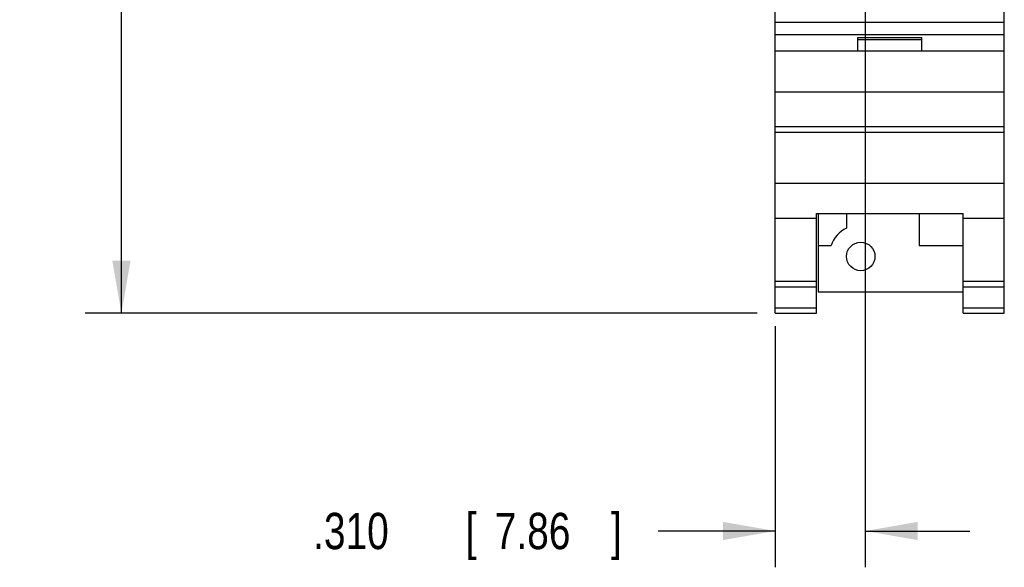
# Model space of a CAD drawing. Header units: inches. Extents: x 0 to 34, y 0 to 22.
# Tile 3 of 25: x 9 to 12.4, y 8.4 to 10.3. Entities that reach past the tile are written whole.
import ezdxf

# ---------------------------------------------------------------- set-up
doc = ezdxf.new("R2010")
doc.units = ezdxf.units.IN
doc.header["$LTSCALE"] = 1.87
doc.header["$MEASUREMENT"] = 0
doc.layers.get('0').update_dxf_attribs({"linetype": 'CONTINUOUS'})
doc.layers.add('DIMENSIONS', color=7, linetype='CONTINUOUS')
doc.styles.get("Standard").update_dxf_attribs({"font": 'txt', "width": 0.8})
doc.dimstyles.new('DIMSTYLE_1', dxfattribs={"dimtxt": 0.125, "dimasz": 0.18, "dimexe": 0.18, "dimexo": 0.0625, "dimgap": 0.09, "dimtad": 0, "dimtih": 1, "dimtoh": 1, "dimdec": 3, "dimzin": 4, "dimdsep": 46, "dimtxsty": 'STANDARD', "dimblk": '_FILLED', "dimblk1": '_FILLED', "dimblk2": '_FILLED', "dimcen": 0.09, "dimadec": 0, "dimazin": 0, "dimtp": 0.01, "dimtm": 0.01, "dimtfac": 1, "dimtdec": 3, "dimtofl": 0, "dimtmove": 0, "dimatfit": 3, "dimldrblk": '_FILLED', "dimfxl": 1, "dimtolj": 1, "dimtzin": 4, "dimarcsym": 0})

# ---------------------------------------------------------------- blocks, each defined once
blk = doc.blocks.new('_FILLED')
at = {"color": 0, "linetype": 'BYBLOCK'}
blk.add_solid([(0, 0), (-1, 0.174), (-1, -0.174)], dxfattribs=at)
blk = doc.blocks.new('*D5')
at = {"layer": 'DIMENSIONS', "color": 2, "linetype": 'CONTINUOUS'}
for p, q in [((11.5091, 14.405), (9.1966, 14.405)), ((9.3216, 14.405), (9.3216, 11.3587)), ((9.3216, 9.2671), (9.3216, 10.9212)), ((11.5091, 9.2671), (9.1966, 9.2671))]:
    blk.add_line(p, q, dxfattribs=at)
at = {"layer": 'DIMENSIONS', "color": 2, "linetype": 'CONTINUOUS', "xscale": 0.18, "yscale": 0.18, "zscale": 0.18}
for p, rotation in [((9.3216, 14.405), 90), ((9.3216, 9.2671), 270)]:
    blk.add_blockref('_FILLED', p, dxfattribs=dict(at, rotation=rotation))
at = {"layer": 'DIMENSIONS', "color": 2, "linetype": 'CONTINUOUS', "width": 0.8}
for s, p in [('5.138', (8.9716, 11.1712)), ('[', (8.9716, 10.9837)), (']', (9.5716, 10.9837)), ('130.5', (9.0716, 10.9837))]:
    blk.add_text(s, height=0.125, dxfattribs=at).set_placement(p)
blk = doc.blocks.new('*D8')
at = {"layer": 'DIMENSIONS', "color": 2, "linetype": 'CONTINUOUS'}
for p, q in [((11.8811, 11.7294), (11.8811, 8.3921)), ((11.5716, 9.2225), (11.5716, 8.3921)), ((11.5716, 8.5171), (11.1688, 8.5171)), ((11.8811, 8.5171), (12.2411, 8.5171))]:
    blk.add_line(p, q, dxfattribs=at)
at = {"layer": 'DIMENSIONS', "color": 2, "linetype": 'CONTINUOUS', "xscale": 0.18, "yscale": 0.18, "zscale": 0.18}
blk.add_blockref('_FILLED', (11.5716, 8.5171), dxfattribs=at)
at = {"layer": 'DIMENSIONS', "color": 2, "linetype": 'CONTINUOUS', "xscale": 0.18, "yscale": 0.18, "zscale": 0.18, "rotation": 180}
blk.add_blockref('_FILLED', (11.8811, 8.5171), dxfattribs=at)
at = {"layer": 'DIMENSIONS', "color": 2, "linetype": 'CONTINUOUS', "width": 0.8}
for s, p in [('.310', (9.9813, 8.4546)), ('[', (10.5063, 8.4546)), ('7.86', (10.6063, 8.4546)), (']', (11.0063, 8.4546))]:
    blk.add_text(s, height=0.125, dxfattribs=at).set_placement(p)

msp = doc.modelspace()

# ---------------------------------------------------------------- linework, layer by layer
at = {"color": 7, "linetype": 'CONTINUOUS'}
for p, q in [((11.5716, 9.2671), (11.5716, 14.405)), ((12.3596, 9.2671), (12.3596, 14.405)), ((11.5716, 10.2691), (12.3596, 10.2691)), ((11.5716, 10.2261), (12.3596, 10.2261)), ((11.8556, 10.2161), (12.0756, 10.2161)), ((11.8556, 10.1691), (11.8556, 10.2161)), ((11.8556, 10.2091), (12.0756, 10.2091)), ((12.0756, 10.1691), (12.0756, 10.2161)), ((12.3596, 10.1691), (11.5716, 10.1691)), ((11.5716, 10.0682), (11.5715, 10.0682)), ((11.5715, 10.0525), (11.5715, 10.0682)), ((11.5716, 10.0525), (11.5715, 10.0525)), ((11.5716, 10.0291), (12.3596, 10.0291)), ((11.5716, 9.9091), (12.3596, 9.9091)), ((11.5716, 9.8896), (12.3596, 9.8896)), ((11.5716, 9.7138), (12.3596, 9.7138)), ((11.5716, 9.5941), (11.7136, 9.5941)), ((11.7136, 9.6094), (12.2176, 9.6094)), ((11.7136, 9.2671), (11.7136, 9.6094)), ((11.7196, 9.6094), (11.7196, 9.3401)), ((11.8166, 9.6094), (11.8166, 9.5595)), ((12.0666, 9.6094), (12.0666, 9.5001)), ((12.2176, 9.2671), (12.2176, 9.6094)), ((12.2176, 9.5941), (12.3596, 9.5941)), ((11.7196, 9.5001), (11.7634, 9.5001)), ((12.0666, 9.5001), (12.2176, 9.5001)), ((11.5716, 9.3771), (11.7136, 9.3771)), ((11.5716, 9.3579), (11.7136, 9.3579)), ((12.2176, 9.3771), (12.3596, 9.3771)), ((12.2176, 9.3579), (12.3596, 9.3579)), ((11.7196, 9.3401), (12.2176, 9.3401)), ((11.5716, 9.285), (11.7136, 9.285)), ((12.2176, 9.285), (12.3596, 9.285)), ((11.5716, 9.2671), (11.7136, 9.2671)), ((12.2176, 9.2671), (12.3596, 9.2671))]:
    msp.add_line(p, q, dxfattribs=at)
msp.add_circle((11.8656, 9.4621), 0.049, dxfattribs=at)
msp.add_arc((11.8656, 9.4621), 0.109, 116.7143, 159.5968, dxfattribs=at)

# ---------------------------------------------------------------- dimensions: what is measured, and where the dimension line sits
at = {"layer": 'DIMENSIONS', "color": 2, "linetype": 'CONTINUOUS'}
for base, p1, p2, angle, picture, middle in [((9.3216, 9.2671), (11.5091, 14.405), (11.5091, 9.2671), 270, '*D5', (9.3216, 11.1399)), ((11.5715941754, 8.5171105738), (11.8810941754, 11.7294205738), (11.5715941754, 9.2225366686), 180, '*D8', (10.5437581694, 8.5171105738))]:
    dim = msp.add_linear_dim(base=base, p1=p1, p2=p2, angle=angle, dimstyle='DIMSTYLE_1', dxfattribs=at)
    dim.commit()
    dim.dimension.update_dxf_attribs({"geometry": picture, "text_midpoint": middle, "dimtype": 160})

doc.saveas('drawing.dxf')
